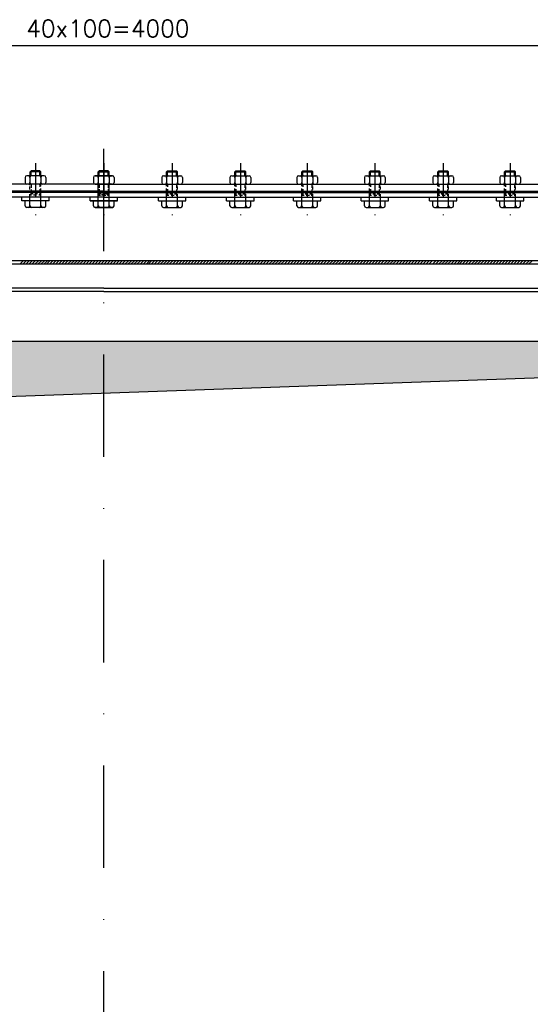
# Model space of a CAD drawing. Extents: x -672 to 590, y -425 to 416.
# Tile 25 of 31: x -7 to 68, y 61 to 205. Entities that reach past the tile are written whole.
import ezdxf
from ezdxf.enums import TextEntityAlignment as Align

# ---------------------------------------------------------------- set-up
doc = ezdxf.new("R2010")
doc.units = 0
doc.header["$LTSCALE"] = 10
doc.header["$MEASUREMENT"] = 0
doc.linetypes.add('DASHDOT', pattern=[1, 0.5, -0.25, 0, -0.25])
doc.linetypes.add('HIDDEN2', pattern=[0.1875, 0.125, -0.0625])
doc.layers.get('0').update_dxf_attribs({"color": 4, "linetype": 'CONTINUOUS'})
for name, color, linetype in [('KANAL', 1, 'CONTINUOUS'), ('KOSMETYKA', 7, 'CONTINUOUS'), ('OSIE', 3, 'DASHDOT')]:
    doc.layers.add(name, color=color, linetype=linetype)
doc.styles.add('ROMANS', font='romans', dxfattribs={"height": 5})

msp = doc.modelspace()

# ---------------------------------------------------------------- hatches: boundary and pattern name
at = {"layer": 'KANAL'}
msp.add_hatch(color=7, dxfattribs=at).paths.add_polyline_path([(-189.058119, 143.551004), (215.835239, 158.050178), (-203.744443, 158.050178), (-203.744443, -57.749964)])

# ---------------------------------------------------------------- linework, layer by layer
at = {"color": 6, "linetype": 'Continuous'}
for p, q in [((-6.340837, 182.079493), (-6.340837, 181.329471)), ((-3.550837, 182.329493), (-6.090837, 182.329493)), ((-5.625512, 182.079789), (-5.625512, 181.329199)), ((-5.620837, 182.329493), (-5.620837, 182.903659)), ((-4.020837, 182.329493), (-4.020837, 182.903659)), ((-4.020837, 182.079789), (-4.020837, 181.329199)), ((-3.300837, 182.079493), (-3.300837, 181.329471)), ((3.659163, 182.079493), (3.659163, 181.329471)), ((3.659163, 182.079493), (3.659163, 181.329471)), ((6.449163, 182.329493), (3.909163, 182.329493)), ((3.909163, 182.329493), (6.449163, 182.329493)), ((4.374488, 182.079789), (4.374488, 181.329199)), ((4.379163, 182.329493), (4.379163, 182.903659)), ((4.379163, 182.329493), (4.379163, 182.903659)), ((4.379163, 182.079789), (4.379163, 181.329199)), ((5.979163, 182.329493), (5.979163, 182.903659)), ((5.979163, 182.329493), (5.979163, 182.903659)), ((5.979163, 182.079789), (5.979163, 181.329199)), ((5.983838, 182.079789), (5.983838, 181.329199)), ((6.699163, 182.079493), (6.699163, 181.329471)), ((6.699163, 182.079493), (6.699163, 181.329471)), ((13.659163, 182.079493), (13.659163, 181.329471)), ((13.909163, 182.329493), (16.449163, 182.329493)), ((14.379163, 182.329493), (14.379163, 182.903659)), ((14.379163, 182.079789), (14.379163, 181.329199)), ((15.979163, 182.329493), (15.979163, 182.903659)), ((15.983838, 182.079789), (15.983838, 181.329199)), ((16.699163, 182.079493), (16.699163, 181.329471)), ((23.659163, 182.079493), (23.659163, 181.329471)), ((23.909163, 182.329493), (26.449163, 182.329493)), ((24.379163, 182.329493), (24.379163, 182.903659)), ((24.379163, 182.079789), (24.379163, 181.329199)), ((25.979163, 182.329493), (25.979163, 182.903659)), ((25.983838, 182.079789), (25.983838, 181.329199)), ((26.699163, 182.079493), (26.699163, 181.329471)), ((33.459163, 182.079493), (33.459163, 181.329471)), ((33.709163, 182.329493), (36.249163, 182.329493)), ((34.179163, 182.329493), (34.179163, 182.903659)), ((34.179163, 182.079789), (34.179163, 181.329199)), ((35.779163, 182.329493), (35.779163, 182.903659)), ((35.783838, 182.079789), (35.783838, 181.329199)), ((36.499163, 182.079493), (36.499163, 181.329471)), ((43.359163, 182.079493), (43.359163, 181.329471)), ((43.609163, 182.329493), (46.149163, 182.329493)), ((44.079163, 182.329493), (44.079163, 182.903659)), ((44.079163, 182.079789), (44.079163, 181.329199)), ((45.679163, 182.329493), (45.679163, 182.903659)), ((45.683838, 182.079789), (45.683838, 181.329199)), ((46.399163, 182.079493), (46.399163, 181.329471)), ((53.359163, 182.079493), (53.359163, 181.329471)), ((53.609163, 182.329493), (56.149163, 182.329493)), ((54.079163, 182.329493), (54.079163, 182.903659)), ((54.079163, 182.079789), (54.079163, 181.329199)), ((55.679163, 182.329493), (55.679163, 182.903659)), ((55.683838, 182.079789), (55.683838, 181.329199)), ((56.399163, 182.079493), (56.399163, 181.329471)), ((63.159163, 182.079493), (63.159163, 181.329471)), ((63.409163, 182.329493), (65.949163, 182.329493)), ((63.879163, 182.329493), (63.879163, 182.903659)), ((63.879163, 182.079789), (63.879163, 181.329199)), ((65.479163, 182.329493), (65.479163, 182.903659)), ((65.483838, 182.079789), (65.483838, 181.329199)), ((66.199163, 182.079493), (66.199163, 181.329471)), ((-3.550837, 181.079496), (-6.090837, 181.079496)), ((6.449163, 181.079496), (3.909163, 181.079496)), ((3.909163, 181.079496), (6.449163, 181.079496)), ((13.909163, 181.079496), (16.449163, 181.079496)), ((23.909163, 181.079496), (26.449163, 181.079496)), ((33.709163, 181.079496), (36.249163, 181.079496)), ((43.609163, 181.079496), (46.149163, 181.079496)), ((53.609163, 181.079496), (56.149163, 181.079496)), ((63.409163, 181.079496), (65.949163, 181.079496)), ((-2.816162, 178.679496), (-6.825512, 178.679496)), ((-6.340837, 177.94756), (-6.340837, 178.679496)), ((-3.550837, 177.69756), (-6.090837, 177.69756)), ((-5.625512, 177.947264), (-5.625512, 178.679496)), ((-4.020837, 177.947264), (-4.020837, 178.679496)), ((-3.300837, 177.94756), (-3.300837, 178.679496)), ((7.183838, 178.679496), (3.174488, 178.679496)), ((3.174488, 178.679496), (7.183838, 178.679496)), ((3.659163, 177.94756), (3.659163, 178.679496)), ((3.659163, 177.94756), (3.659163, 178.679496)), ((6.449163, 177.69756), (3.909163, 177.69756)), ((3.909163, 177.69756), (6.449163, 177.69756)), ((4.374488, 177.947264), (4.374488, 178.679496)), ((4.379163, 177.947264), (4.379163, 178.679496)), ((5.979163, 177.947264), (5.979163, 178.679496)), ((5.983838, 177.947264), (5.983838, 178.679496)), ((6.699163, 177.94756), (6.699163, 178.679496)), ((6.699163, 177.94756), (6.699163, 178.679496)), ((13.174488, 178.679496), (17.183838, 178.679496)), ((13.659163, 177.94756), (13.659163, 178.679496)), ((13.909163, 177.69756), (16.449163, 177.69756)), ((14.379163, 177.947264), (14.379163, 178.679496)), ((15.983838, 177.947264), (15.983838, 178.679496)), ((16.699163, 177.94756), (16.699163, 178.679496)), ((23.174488, 178.679496), (27.183838, 178.679496)), ((23.659163, 177.94756), (23.659163, 178.679496)), ((23.909163, 177.69756), (26.449163, 177.69756)), ((24.379163, 177.947264), (24.379163, 178.679496)), ((25.983838, 177.947264), (25.983838, 178.679496)), ((26.699163, 177.94756), (26.699163, 178.679496)), ((32.974488, 178.679496), (36.983838, 178.679496)), ((33.459163, 177.94756), (33.459163, 178.679496)), ((33.709163, 177.69756), (36.249163, 177.69756)), ((34.179163, 177.947264), (34.179163, 178.679496)), ((35.783838, 177.947264), (35.783838, 178.679496)), ((36.499163, 177.94756), (36.499163, 178.679496)), ((42.874488, 178.679496), (46.883838, 178.679496)), ((43.359163, 177.94756), (43.359163, 178.679496)), ((43.609163, 177.69756), (46.149163, 177.69756)), ((44.079163, 177.947264), (44.079163, 178.679496)), ((45.683838, 177.947264), (45.683838, 178.679496)), ((46.399163, 177.94756), (46.399163, 178.679496)), ((52.874488, 178.679496), (56.883838, 178.679496)), ((53.359163, 177.94756), (53.359163, 178.679496)), ((53.609163, 177.69756), (56.149163, 177.69756)), ((54.079163, 177.947264), (54.079163, 178.679496)), ((55.683838, 177.947264), (55.683838, 178.679496)), ((56.399163, 177.94756), (56.399163, 178.679496)), ((62.674488, 178.679496), (66.683838, 178.679496)), ((63.159163, 177.94756), (63.159163, 178.679496)), ((63.409163, 177.69756), (65.949163, 177.69756)), ((63.879163, 177.947264), (63.879163, 178.679496)), ((65.483838, 177.947264), (65.483838, 178.679496)), ((66.199163, 177.94756), (66.199163, 178.679496))]:
    msp.add_line(p, q, dxfattribs=at)
at = {"color": 6}
for p, q in [((-5.620837, 182.903659), (-5.470837, 183.053659)), ((-4.020837, 182.903568), (-5.620837, 182.903568)), ((-4.170837, 183.053659), (-5.470837, 183.053659)), ((-4.020837, 182.903659), (-4.170837, 183.053659)), ((4.379163, 182.903659), (4.529163, 183.053659)), ((4.379163, 182.903659), (4.529163, 183.053659)), ((5.979163, 182.903568), (4.379163, 182.903568)), ((4.379163, 182.903568), (5.979163, 182.903568)), ((5.829163, 183.053659), (4.529163, 183.053659)), ((4.529163, 183.053659), (5.829163, 183.053659)), ((5.979163, 182.903659), (5.829163, 183.053659)), ((5.979163, 182.903659), (5.829163, 183.053659)), ((14.379163, 182.903659), (14.529163, 183.053659)), ((14.379163, 182.903568), (15.979163, 182.903568)), ((14.529163, 183.053659), (15.829163, 183.053659)), ((15.979163, 182.903659), (15.829163, 183.053659)), ((24.379163, 182.903659), (24.529163, 183.053659)), ((24.379163, 182.903568), (25.979163, 182.903568)), ((24.529163, 183.053659), (25.829163, 183.053659)), ((25.979163, 182.903659), (25.829163, 183.053659)), ((34.179163, 182.903659), (34.329163, 183.053659)), ((34.179163, 182.903568), (35.779163, 182.903568)), ((34.329163, 183.053659), (35.629163, 183.053659)), ((35.779163, 182.903659), (35.629163, 183.053659)), ((44.079163, 182.903659), (44.229163, 183.053659)), ((44.079163, 182.903568), (45.679163, 182.903568)), ((44.229163, 183.053659), (45.529163, 183.053659)), ((45.679163, 182.903659), (45.529163, 183.053659)), ((54.079163, 182.903659), (54.229163, 183.053659)), ((54.079163, 182.903568), (55.679163, 182.903568)), ((54.229163, 183.053659), (55.529163, 183.053659)), ((55.679163, 182.903659), (55.529163, 183.053659)), ((63.879163, 182.903659), (64.029163, 183.053659)), ((63.879163, 182.903568), (65.479163, 182.903568)), ((64.029163, 183.053659), (65.329163, 183.053659)), ((65.479163, 182.903659), (65.329163, 183.053659)), ((-5.620837, 179.509921), (-5.470837, 179.659921)), ((-4.020837, 179.509921), (-4.170837, 179.659921)), ((4.379163, 179.509921), (4.529163, 179.659921)), ((4.379163, 179.509921), (4.529163, 179.659921)), ((5.979163, 179.509921), (5.829163, 179.659921)), ((5.979163, 179.509921), (5.829163, 179.659921)), ((14.379163, 179.509921), (14.529163, 179.659921)), ((15.979163, 179.509921), (15.829163, 179.659921)), ((24.379163, 179.509921), (24.529163, 179.659921)), ((25.979163, 179.509921), (25.829163, 179.659921)), ((34.179163, 179.509921), (34.329163, 179.659921)), ((35.779163, 179.509921), (35.629163, 179.659921)), ((44.079163, 179.509921), (44.229163, 179.659921)), ((45.679163, 179.509921), (45.529163, 179.659921)), ((54.079163, 179.509921), (54.229163, 179.659921)), ((55.679163, 179.509921), (55.529163, 179.659921)), ((63.879163, 179.509921), (64.029163, 179.659921)), ((65.479163, 179.509921), (65.329163, 179.659921))]:
    msp.add_line(p, q, dxfattribs=at)
at = {"color": 7, "linetype": 'Continuous'}
for p, q in [((-5.470837, 182.329493), (-5.470837, 183.05375)), ((-4.170837, 182.329493), (-4.170837, 183.05375)), ((4.529163, 182.329493), (4.529163, 183.05375)), ((4.529163, 182.329493), (4.529163, 183.05375)), ((5.829163, 182.329493), (5.829163, 183.05375)), ((5.829163, 182.329493), (5.829163, 183.05375)), ((14.529163, 182.329493), (14.529163, 183.05375)), ((15.829163, 182.329493), (15.829163, 183.05375)), ((24.529163, 182.329493), (24.529163, 183.05375)), ((25.829163, 182.329493), (25.829163, 183.05375)), ((34.329163, 182.329493), (34.329163, 183.05375)), ((35.629163, 182.329493), (35.629163, 183.05375)), ((44.229163, 182.329493), (44.229163, 183.05375)), ((45.529163, 182.329493), (45.529163, 183.05375)), ((54.229163, 182.329493), (54.229163, 183.05375)), ((55.529163, 182.329493), (55.529163, 183.05375)), ((64.029163, 182.329493), (64.029163, 183.05375)), ((65.329163, 182.329493), (65.329163, 183.05375))]:
    msp.add_line(p, q, dxfattribs=at)
at = {"color": 6, "linetype": 'HIDDEN2'}
for p, q in [((-5.625512, 180.970017), (-5.625512, 181.079496)), ((-5.625512, 180.338293), (-5.625512, 180.775098)), ((-4.020837, 180.822067), (-4.020837, 181.079496)), ((-4.020837, 180.000121), (-4.020837, 180.448668)), ((4.374488, 180.970017), (4.374488, 181.079496)), ((4.374488, 180.338293), (4.374488, 180.775098)), ((4.379163, 180.822067), (4.379163, 181.079496)), ((4.379163, 180.000121), (4.379163, 180.448668)), ((5.979163, 180.822067), (5.979163, 181.079496)), ((5.979163, 180.000121), (5.979163, 180.448668)), ((5.983838, 180.970017), (5.983838, 181.079496)), ((5.983838, 180.338293), (5.983838, 180.775098)), ((14.379163, 180.822067), (14.379163, 181.079496)), ((14.379163, 180.000121), (14.379163, 180.448668)), ((15.983838, 180.970017), (15.983838, 181.079496)), ((15.983838, 180.338293), (15.983838, 180.775098)), ((24.379163, 180.822067), (24.379163, 181.079496)), ((24.379163, 180.000121), (24.379163, 180.448668)), ((25.983838, 180.970017), (25.983838, 181.079496)), ((25.983838, 180.338293), (25.983838, 180.775098)), ((34.179163, 180.822067), (34.179163, 181.079496)), ((34.179163, 180.000121), (34.179163, 180.448668)), ((35.783838, 180.970017), (35.783838, 181.079496)), ((35.783838, 180.338293), (35.783838, 180.775098)), ((44.079163, 180.822067), (44.079163, 181.079496)), ((44.079163, 180.000121), (44.079163, 180.448668)), ((45.683838, 180.970017), (45.683838, 181.079496)), ((45.683838, 180.338293), (45.683838, 180.775098)), ((54.079163, 180.822067), (54.079163, 181.079496)), ((54.079163, 180.000121), (54.079163, 180.448668)), ((55.683838, 180.970017), (55.683838, 181.079496)), ((55.683838, 180.338293), (55.683838, 180.775098)), ((63.879163, 180.822067), (63.879163, 181.079496)), ((63.879163, 180.000121), (63.879163, 180.448668)), ((65.483838, 180.970017), (65.483838, 181.079496)), ((65.483838, 180.338293), (65.483838, 180.775098)), ((-6.825512, 178.679496), (-6.825512, 179.179496)), ((-5.625512, 179.833384), (-5.625512, 180.145723)), ((-5.625512, 178.679496), (-5.625512, 179.633768)), ((-5.411482, 179.50983), (-5.620837, 179.50983)), ((-5.181728, 179.659921), (-5.470837, 179.659921)), ((-4.682263, 179.50983), (-5.131781, 179.50983)), ((-4.519936, 179.659921), (-4.904525, 179.659921)), ((-4.020837, 179.50983), (-4.347621, 179.50983)), ((-4.170837, 179.659921), (-4.25522, 179.659921)), ((-4.020837, 178.679496), (-4.020837, 179.826338)), ((-2.816162, 178.679496), (-2.816162, 179.179496)), ((3.174488, 178.679496), (3.174488, 179.179496)), ((3.174488, 178.679496), (3.174488, 179.179496)), ((4.374488, 179.833384), (4.374488, 180.145723)), ((4.374488, 178.679496), (4.374488, 179.633768)), ((4.379163, 178.679496), (4.379163, 179.826338)), ((4.588518, 179.50983), (4.379163, 179.50983)), ((4.379163, 179.50983), (4.705947, 179.50983)), ((4.818272, 179.659921), (4.529163, 179.659921)), ((4.529163, 179.659921), (4.613546, 179.659921)), ((5.317737, 179.50983), (4.868219, 179.50983)), ((4.878263, 179.659921), (5.262851, 179.659921)), ((5.040589, 179.50983), (5.490108, 179.50983)), ((5.480064, 179.659921), (5.095475, 179.659921)), ((5.540054, 179.659921), (5.829163, 179.659921)), ((5.979163, 179.50983), (5.652379, 179.50983)), ((5.829163, 179.659921), (5.74478, 179.659921)), ((5.769808, 179.50983), (5.979163, 179.50983)), ((5.979163, 178.679496), (5.979163, 179.826338)), ((5.983838, 179.833384), (5.983838, 180.145723)), ((5.983838, 178.679496), (5.983838, 179.633768)), ((7.183838, 178.679496), (7.183838, 179.179496)), ((7.183838, 178.679496), (7.183838, 179.179496)), ((13.174488, 178.679496), (13.174488, 179.179496)), ((14.379163, 178.679496), (14.379163, 179.826338)), ((14.379163, 179.50983), (14.705947, 179.50983)), ((14.529163, 179.659921), (14.613546, 179.659921)), ((14.878263, 179.659921), (15.262851, 179.659921)), ((15.040589, 179.50983), (15.490108, 179.50983)), ((15.540054, 179.659921), (15.829163, 179.659921)), ((15.769808, 179.50983), (15.979163, 179.50983)), ((15.983838, 179.833384), (15.983838, 180.145723)), ((15.983838, 178.679496), (15.983838, 179.633768)), ((17.183838, 178.679496), (17.183838, 179.179496)), ((23.174488, 178.679496), (23.174488, 179.179496)), ((24.379163, 178.679496), (24.379163, 179.826338)), ((24.379163, 179.50983), (24.705947, 179.50983)), ((24.529163, 179.659921), (24.613546, 179.659921)), ((24.878263, 179.659921), (25.262851, 179.659921)), ((25.040589, 179.50983), (25.490108, 179.50983)), ((25.540054, 179.659921), (25.829163, 179.659921)), ((25.769808, 179.50983), (25.979163, 179.50983)), ((25.983838, 179.833384), (25.983838, 180.145723)), ((25.983838, 178.679496), (25.983838, 179.633768)), ((27.183838, 178.679496), (27.183838, 179.179496)), ((32.974488, 178.679496), (32.974488, 179.179496)), ((34.179163, 178.679496), (34.179163, 179.826338)), ((34.179163, 179.50983), (34.505947, 179.50983)), ((34.329163, 179.659921), (34.413546, 179.659921)), ((34.678263, 179.659921), (35.062851, 179.659921)), ((34.840589, 179.50983), (35.290108, 179.50983)), ((35.340054, 179.659921), (35.629163, 179.659921)), ((35.569808, 179.50983), (35.779163, 179.50983)), ((35.783838, 179.833384), (35.783838, 180.145723)), ((35.783838, 178.679496), (35.783838, 179.633768)), ((36.983838, 178.679496), (36.983838, 179.179496)), ((42.874488, 178.679496), (42.874488, 179.179496)), ((44.079163, 178.679496), (44.079163, 179.826338)), ((44.079163, 179.50983), (44.405947, 179.50983)), ((44.229163, 179.659921), (44.313546, 179.659921)), ((44.578263, 179.659921), (44.962851, 179.659921)), ((44.740589, 179.50983), (45.190108, 179.50983)), ((45.240054, 179.659921), (45.529163, 179.659921)), ((45.469808, 179.50983), (45.679163, 179.50983)), ((45.683838, 179.833384), (45.683838, 180.145723)), ((45.683838, 178.679496), (45.683838, 179.633768)), ((46.883838, 178.679496), (46.883838, 179.179496)), ((52.874488, 178.679496), (52.874488, 179.179496)), ((54.079163, 178.679496), (54.079163, 179.826338)), ((54.079163, 179.50983), (54.405947, 179.50983)), ((54.229163, 179.659921), (54.313546, 179.659921)), ((54.578263, 179.659921), (54.962851, 179.659921)), ((54.740589, 179.50983), (55.190108, 179.50983)), ((55.240054, 179.659921), (55.529163, 179.659921)), ((55.469808, 179.50983), (55.679163, 179.50983)), ((55.683838, 179.833384), (55.683838, 180.145723)), ((55.683838, 178.679496), (55.683838, 179.633768)), ((56.883838, 178.679496), (56.883838, 179.179496)), ((62.674488, 178.679496), (62.674488, 179.179496)), ((63.879163, 178.679496), (63.879163, 179.826338)), ((63.879163, 179.50983), (64.205947, 179.50983)), ((64.029163, 179.659921), (64.113546, 179.659921)), ((64.378263, 179.659921), (64.762851, 179.659921)), ((64.540589, 179.50983), (64.990108, 179.50983)), ((65.040054, 179.659921), (65.329163, 179.659921)), ((65.269808, 179.50983), (65.479163, 179.50983)), ((65.483838, 179.833384), (65.483838, 180.145723)), ((65.483838, 178.679496), (65.483838, 179.633768)), ((66.683838, 178.679496), (66.683838, 179.179496))]:
    msp.add_line(p, q, dxfattribs=at)
at = {"color": 7, "linetype": 'HIDDEN2'}
for p, q in [((-5.470837, 181.079496), (-5.470837, 180.582528)), ((-5.470837, 180.314809), (-5.470837, 180.011863)), ((-4.170837, 181.079496), (-4.170837, 180.688207)), ((-4.170837, 180.366474), (-4.170837, 179.936714)), ((4.529163, 181.079496), (4.529163, 180.582528)), ((4.529163, 181.079496), (4.529163, 180.688207)), ((4.529163, 180.366474), (4.529163, 179.936714)), ((4.529163, 180.314809), (4.529163, 180.011863)), ((5.829163, 181.079496), (5.829163, 180.688207)), ((5.829163, 181.079496), (5.829163, 180.582528)), ((5.829163, 180.366474), (5.829163, 179.936714)), ((5.829163, 180.314809), (5.829163, 180.011863)), ((14.529163, 181.079496), (14.529163, 180.688207)), ((14.529163, 180.366474), (14.529163, 179.936714)), ((15.829163, 181.079496), (15.829163, 180.582528)), ((15.829163, 180.314809), (15.829163, 180.011863)), ((24.529163, 181.079496), (24.529163, 180.688207)), ((24.529163, 180.366474), (24.529163, 179.936714)), ((25.829163, 181.079496), (25.829163, 180.582528)), ((25.829163, 180.314809), (25.829163, 180.011863)), ((34.329163, 181.079496), (34.329163, 180.688207)), ((34.329163, 180.366474), (34.329163, 179.936714)), ((35.629163, 181.079496), (35.629163, 180.582528)), ((35.629163, 180.314809), (35.629163, 180.011863)), ((44.229163, 181.079496), (44.229163, 180.688207)), ((44.229163, 180.366474), (44.229163, 179.936714)), ((45.529163, 181.079496), (45.529163, 180.582528)), ((45.529163, 180.314809), (45.529163, 180.011863)), ((54.229163, 181.079496), (54.229163, 180.688207)), ((54.229163, 180.366474), (54.229163, 179.936714)), ((55.529163, 181.079496), (55.529163, 180.582528)), ((55.529163, 180.314809), (55.529163, 180.011863)), ((64.029163, 181.079496), (64.029163, 180.688207)), ((64.029163, 180.366474), (64.029163, 179.936714)), ((65.329163, 181.079496), (65.329163, 180.582528)), ((65.329163, 180.314809), (65.329163, 180.011863)), ((-5.470837, 179.826338), (-5.470837, 179.659921)), ((-4.170837, 179.755886), (-4.170837, 179.659921)), ((4.529163, 179.826338), (4.529163, 179.659921)), ((4.529163, 179.755886), (4.529163, 179.659921)), ((5.829163, 179.826338), (5.829163, 179.659921)), ((5.829163, 179.755886), (5.829163, 179.659921)), ((14.529163, 179.755886), (14.529163, 179.659921)), ((15.829163, 179.826338), (15.829163, 179.659921)), ((24.529163, 179.755886), (24.529163, 179.659921)), ((25.829163, 179.826338), (25.829163, 179.659921)), ((34.329163, 179.755886), (34.329163, 179.659921)), ((35.629163, 179.826338), (35.629163, 179.659921)), ((44.229163, 179.755886), (44.229163, 179.659921)), ((45.529163, 179.826338), (45.529163, 179.659921)), ((54.229163, 179.755886), (54.229163, 179.659921)), ((55.529163, 179.826338), (55.529163, 179.659921)), ((64.029163, 179.755886), (64.029163, 179.659921)), ((65.329163, 179.826338), (65.329163, 179.659921))]:
    msp.add_line(p, q, dxfattribs=at)
at = {"color": 7}
for p, q in [((5.179163, 179.179496), (-220.520837, 179.179496)), ((5.179163, 179.179496), (230.879163, 179.179496)), ((225.079163, 169.879496), (-214.720837, 169.879496)), ((225.079163, 169.379496), (-214.720837, 169.379496))]:
    msp.add_line(p, q, dxfattribs=at)
at = {"color": 0}
for p, q in [((-6.613095, 169.879496), (-7.113095, 169.379496)), ((-6.171153, 169.879496), (-6.671153, 169.379496)), ((-5.729211, 169.879496), (-6.229211, 169.379496)), ((-5.287269, 169.879496), (-5.787269, 169.379496)), ((-4.845328, 169.879496), (-5.345328, 169.379496)), ((-4.403386, 169.879496), (-4.903386, 169.379496)), ((-3.961444, 169.879496), (-4.461444, 169.379496)), ((-3.519502, 169.879496), (-4.019502, 169.379496)), ((-3.077561, 169.879496), (-3.577561, 169.379496)), ((-2.713095, 169.879496), (-3.213095, 169.379496)), ((-2.271153, 169.879496), (-2.771153, 169.379496)), ((-1.829211, 169.879496), (-2.329211, 169.379496)), ((-1.387269, 169.879496), (-1.887269, 169.379496)), ((-0.945328, 169.879496), (-1.445328, 169.379496)), ((-0.503386, 169.879496), (-1.003386, 169.379496)), ((-0.061444, 169.879496), (-0.561444, 169.379496)), ((0.380498, 169.879496), (-0.119502, 169.379496)), ((0.822439, 169.879496), (0.322439, 169.379496)), ((1.264381, 169.879496), (0.764381, 169.379496)), ((1.706323, 169.879496), (1.206323, 169.379496)), ((2.148265, 169.879496), (1.648265, 169.379496)), ((2.590206, 169.879496), (2.090206, 169.379496)), ((3.032148, 169.879496), (2.532148, 169.379496)), ((3.47409, 169.879496), (2.97409, 169.379496)), ((3.916032, 169.879496), (3.416032, 169.379496)), ((4.357973, 169.879496), (3.857973, 169.379496)), ((4.799915, 169.879496), (4.299915, 169.379496)), ((5.241857, 169.879496), (4.741857, 169.379496)), ((5.683798, 169.879496), (5.183798, 169.379496)), ((6.12574, 169.879496), (5.62574, 169.379496)), ((6.567682, 169.879496), (6.067682, 169.379496)), ((7.009624, 169.879496), (6.509624, 169.379496)), ((7.451565, 169.879496), (6.951565, 169.379496)), ((7.893507, 169.879496), (7.393507, 169.379496)), ((8.335449, 169.879496), (7.835449, 169.379496)), ((8.777391, 169.879496), (8.277391, 169.379496)), ((9.219332, 169.879496), (8.719332, 169.379496)), ((9.661274, 169.879496), (9.161274, 169.379496)), ((10.103216, 169.879496), (9.603216, 169.379496)), ((10.545158, 169.879496), (10.045158, 169.379496)), ((10.987099, 169.879496), (10.487099, 169.379496)), ((11.429041, 169.879496), (10.929041, 169.379496)), ((11.870983, 169.879496), (11.370983, 169.379496)), ((12.186905, 169.879496), (11.686905, 169.379496)), ((12.628847, 169.879496), (12.128847, 169.379496)), ((13.070789, 169.879496), (12.570789, 169.379496)), ((13.512731, 169.879496), (13.012731, 169.379496)), ((13.954672, 169.879496), (13.454672, 169.379496)), ((14.396614, 169.879496), (13.896614, 169.379496)), ((14.838556, 169.879496), (14.338556, 169.379496)), ((15.280498, 169.879496), (14.780498, 169.379496)), ((15.722439, 169.879496), (15.222439, 169.379496)), ((16.164381, 169.879496), (15.664381, 169.379496)), ((16.606323, 169.879496), (16.106323, 169.379496)), ((17.048265, 169.879496), (16.548265, 169.379496)), ((17.490206, 169.879496), (16.990206, 169.379496)), ((17.932148, 169.879496), (17.432148, 169.379496)), ((18.37409, 169.879496), (17.87409, 169.379496)), ((18.816032, 169.879496), (18.316032, 169.379496)), ((19.257973, 169.879496), (18.757973, 169.379496)), ((19.699915, 169.879496), (19.199915, 169.379496)), ((20.141857, 169.879496), (19.641857, 169.379496)), ((20.583798, 169.879496), (20.083798, 169.379496)), ((21.02574, 169.879496), (20.52574, 169.379496)), ((21.467682, 169.879496), (20.967682, 169.379496)), ((21.909624, 169.879496), (21.409624, 169.379496)), ((22.351565, 169.879496), (21.851565, 169.379496)), ((22.793507, 169.879496), (22.293507, 169.379496)), ((23.235449, 169.879496), (22.735449, 169.379496)), ((23.677391, 169.879496), (23.177391, 169.379496)), ((24.119332, 169.879496), (23.619332, 169.379496)), ((24.561274, 169.879496), (24.061274, 169.379496)), ((25.003216, 169.879496), (24.503216, 169.379496)), ((25.445158, 169.879496), (24.945158, 169.379496)), ((25.887099, 169.879496), (25.387099, 169.379496)), ((26.329041, 169.879496), (25.829041, 169.379496)), ((26.770983, 169.879496), (26.270983, 169.379496)), ((27.212925, 169.879496), (26.712925, 169.379496)), ((27.654866, 169.879496), (27.154866, 169.379496)), ((28.096808, 169.879496), (27.596808, 169.379496)), ((28.53875, 169.879496), (28.03875, 169.379496)), ((28.980691, 169.879496), (28.480691, 169.379496)), ((29.422633, 169.879496), (28.922633, 169.379496)), ((29.864575, 169.879496), (29.364575, 169.379496)), ((30.306517, 169.879496), (29.806517, 169.379496)), ((30.748458, 169.879496), (30.248458, 169.379496)), ((31.1904, 169.879496), (30.6904, 169.379496)), ((31.632342, 169.879496), (31.132342, 169.379496)), ((32.074284, 169.879496), (31.574284, 169.379496)), ((32.516225, 169.879496), (32.016225, 169.379496)), ((32.958167, 169.879496), (32.458167, 169.379496)), ((33.400109, 169.879496), (32.900109, 169.379496)), ((33.842051, 169.879496), (33.342051, 169.379496)), ((34.283992, 169.879496), (33.783992, 169.379496)), ((34.725934, 169.879496), (34.225934, 169.379496)), ((35.167876, 169.879496), (34.667876, 169.379496)), ((35.609818, 169.879496), (35.109818, 169.379496)), ((36.051759, 169.879496), (35.551759, 169.379496)), ((36.493701, 169.879496), (35.993701, 169.379496)), ((36.935643, 169.879496), (36.435643, 169.379496)), ((37.377585, 169.879496), (36.877585, 169.379496)), ((37.819526, 169.879496), (37.319526, 169.379496)), ((38.261468, 169.879496), (37.761468, 169.379496)), ((38.70341, 169.879496), (38.20341, 169.379496)), ((39.145351, 169.879496), (38.645351, 169.379496)), ((39.587293, 169.879496), (39.087293, 169.379496)), ((40.029235, 169.879496), (39.529235, 169.379496)), ((40.471177, 169.879496), (39.971177, 169.379496)), ((40.913118, 169.879496), (40.413118, 169.379496)), ((41.35506, 169.879496), (40.85506, 169.379496)), ((41.797002, 169.879496), (41.297002, 169.379496)), ((42.238944, 169.879496), (41.738944, 169.379496)), ((42.680885, 169.879496), (42.180885, 169.379496)), ((43.122827, 169.879496), (42.622827, 169.379496)), ((43.564769, 169.879496), (43.064769, 169.379496)), ((44.006711, 169.879496), (43.506711, 169.379496)), ((44.448652, 169.879496), (43.948652, 169.379496)), ((44.890594, 169.879496), (44.390594, 169.379496)), ((45.332536, 169.879496), (44.832536, 169.379496)), ((45.774478, 169.879496), (45.274478, 169.379496)), ((46.216419, 169.879496), (45.716419, 169.379496)), ((46.658361, 169.879496), (46.158361, 169.379496)), ((47.100303, 169.879496), (46.600303, 169.379496)), ((47.542244, 169.879496), (47.042244, 169.379496)), ((47.984186, 169.879496), (47.484186, 169.379496)), ((48.426128, 169.879496), (47.926128, 169.379496)), ((48.86807, 169.879496), (48.36807, 169.379496)), ((49.310011, 169.879496), (48.810011, 169.379496)), ((49.751953, 169.879496), (49.251953, 169.379496)), ((50.193895, 169.879496), (49.693895, 169.379496)), ((50.635837, 169.879496), (50.135837, 169.379496)), ((51.077778, 169.879496), (50.577778, 169.379496)), ((51.51972, 169.879496), (51.01972, 169.379496)), ((51.961662, 169.879496), (51.461662, 169.379496)), ((52.403604, 169.879496), (51.903604, 169.379496)), ((52.845545, 169.879496), (52.345545, 169.379496)), ((53.287487, 169.879496), (52.787487, 169.379496)), ((53.829429, 169.879496), (53.329429, 169.379496)), ((54.271371, 169.879496), (53.771371, 169.379496)), ((54.713312, 169.879496), (54.213312, 169.379496)), ((55.155254, 169.879496), (54.655254, 169.379496)), ((55.597196, 169.879496), (55.097196, 169.379496)), ((56.039138, 169.879496), (55.539138, 169.379496)), ((56.481079, 169.879496), (55.981079, 169.379496)), ((56.923021, 169.879496), (56.423021, 169.379496)), ((57.364963, 169.879496), (56.864963, 169.379496)), ((57.729429, 169.879496), (57.229429, 169.379496)), ((58.171371, 169.879496), (57.671371, 169.379496)), ((58.613312, 169.879496), (58.113312, 169.379496)), ((59.055254, 169.879496), (58.555254, 169.379496)), ((59.497196, 169.879496), (58.997196, 169.379496)), ((59.939138, 169.879496), (59.439138, 169.379496)), ((60.381079, 169.879496), (59.881079, 169.379496)), ((60.823021, 169.879496), (60.323021, 169.379496)), ((61.264963, 169.879496), (60.764963, 169.379496)), ((61.706904, 169.879496), (61.206904, 169.379496)), ((62.148846, 169.879496), (61.648846, 169.379496)), ((62.590788, 169.879496), (62.090788, 169.379496)), ((63.03273, 169.879496), (62.53273, 169.379496)), ((63.474671, 169.879496), (62.974671, 169.379496)), ((63.916613, 169.879496), (63.416613, 169.379496)), ((64.358555, 169.879496), (63.858555, 169.379496)), ((64.800497, 169.879496), (64.300497, 169.379496)), ((65.242438, 169.879496), (64.742438, 169.379496)), ((65.68438, 169.879496), (65.18438, 169.379496)), ((66.126322, 169.879496), (65.626322, 169.379496)), ((66.568264, 169.879496), (66.068264, 169.379496)), ((67.010205, 169.879496), (66.510205, 169.379496)), ((67.452147, 169.879496), (66.952147, 169.379496)), ((67.894089, 169.879496), (67.394089, 169.379496))]:
    msp.add_line(p, q, dxfattribs=at)
at = {"color": 6, "linetype": 'Continuous'}
for centre, start, end in [((-6.090837, 182.079493), 90, 180), ((-5.875511, 182.079493), 360, 90), ((-5.375512, 182.079493), 90, 180), ((-4.270836, 182.079493), 360, 90), ((-3.770837, 182.079493), 90, 180), ((-3.550837, 182.079493), 360, 90), ((3.909163, 182.079493), 90, 180), ((3.909163, 182.079493), 90, 180), ((4.124489, 182.079493), 360, 90), ((4.129163, 182.079493), 0, 90), ((4.624488, 182.079493), 90, 180), ((4.629162, 182.079493), 90, 180), ((5.729164, 182.079493), 360, 90), ((5.733838, 182.079493), 0, 90), ((6.229163, 182.079493), 90, 180), ((6.233838, 182.079493), 90, 180), ((6.449163, 182.079493), 360, 90), ((6.449163, 182.079493), 360, 90), ((13.909163, 182.079493), 90, 180), ((14.129163, 182.079493), 0, 90), ((14.629162, 182.079493), 90, 180), ((15.733838, 182.079493), 0, 90), ((16.233838, 182.079493), 90, 180), ((16.449163, 182.079493), 360, 90), ((23.909163, 182.079493), 90, 180), ((24.129163, 182.079493), 0, 90), ((24.629162, 182.079493), 90, 180), ((25.733838, 182.079493), 0, 90), ((26.233838, 182.079493), 90, 180), ((26.449163, 182.079493), 360, 90), ((33.709163, 182.079493), 90, 180), ((33.929163, 182.079493), 0, 90), ((34.429162, 182.079493), 90, 180), ((35.533838, 182.079493), 0, 90), ((36.033838, 182.079493), 90, 180), ((36.249163, 182.079493), 360, 90), ((43.609163, 182.079493), 90, 180), ((43.829163, 182.079493), 0, 90), ((44.329162, 182.079493), 90, 180), ((45.433838, 182.079493), 0, 90), ((45.933838, 182.079493), 90, 180), ((46.149163, 182.079493), 360, 90), ((53.609163, 182.079493), 90, 180), ((53.829163, 182.079493), 0, 90), ((54.329162, 182.079493), 90, 180), ((55.433838, 182.079493), 0, 90), ((55.933838, 182.079493), 90, 180), ((56.149163, 182.079493), 360, 90), ((63.409163, 182.079493), 90, 180), ((63.629163, 182.079493), 0, 90), ((64.129162, 182.079493), 90, 180), ((65.233838, 182.079493), 0, 90), ((65.733838, 182.079493), 90, 180), ((65.949163, 182.079493), 360, 90), ((-6.090837, 181.329496), 180, 270), ((-5.875511, 181.329496), 270, 0), ((-5.375512, 181.329496), 180, 270), ((-4.270836, 181.329496), 270, 0), ((-3.770837, 181.329496), 180, 270), ((-3.550837, 181.329496), 270, 0), ((3.909163, 181.329496), 180, 270), ((3.909163, 181.329496), 180, 270), ((4.124489, 181.329496), 270, 0), ((4.129163, 181.329496), 270, 0), ((4.624488, 181.329496), 180, 270), ((4.629162, 181.329496), 180, 270), ((5.729164, 181.329496), 270, 0), ((5.733838, 181.329496), 270, 0), ((6.229163, 181.329496), 180, 270), ((6.233838, 181.329496), 180, 270), ((6.449163, 181.329496), 270, 0), ((6.449163, 181.329496), 270, 0), ((13.909163, 181.329496), 180, 270), ((14.129163, 181.329496), 270, 0), ((14.629162, 181.329496), 180, 270), ((15.733838, 181.329496), 270, 0), ((16.233838, 181.329496), 180, 270), ((16.449163, 181.329496), 270, 0), ((23.909163, 181.329496), 180, 270), ((24.129163, 181.329496), 270, 0), ((24.629162, 181.329496), 180, 270), ((25.733838, 181.329496), 270, 0), ((26.233838, 181.329496), 180, 270), ((26.449163, 181.329496), 270, 0), ((33.709163, 181.329496), 180, 270), ((33.929163, 181.329496), 270, 0), ((34.429162, 181.329496), 180, 270), ((35.533838, 181.329496), 270, 0), ((36.033838, 181.329496), 180, 270), ((36.249163, 181.329496), 270, 0), ((43.609163, 181.329496), 180, 270), ((43.829163, 181.329496), 270, 0), ((44.329162, 181.329496), 180, 270), ((45.433838, 181.329496), 270, 0), ((45.933838, 181.329496), 180, 270), ((46.149163, 181.329496), 270, 0), ((53.609163, 181.329496), 180, 270), ((53.829163, 181.329496), 270, 0), ((54.329162, 181.329496), 180, 270), ((55.433838, 181.329496), 270, 0), ((55.933838, 181.329496), 180, 270), ((56.149163, 181.329496), 270, 0), ((63.409163, 181.329496), 180, 270), ((63.629163, 181.329496), 270, 0), ((64.129162, 181.329496), 180, 270), ((65.233838, 181.329496), 270, 0), ((65.733838, 181.329496), 180, 270), ((65.949163, 181.329496), 270, 0), ((-6.090837, 177.94756), 180, 270), ((-5.875511, 177.94756), 270, 0), ((-5.375512, 177.94756), 180, 270), ((-4.270836, 177.94756), 270, 0), ((-3.770837, 177.94756), 180, 270), ((-3.550837, 177.94756), 270, 0), ((3.909163, 177.94756), 180, 270), ((3.909163, 177.94756), 180, 270), ((4.124489, 177.94756), 270, 0), ((4.129163, 177.94756), 270, 0), ((4.624488, 177.94756), 180, 270), ((4.629162, 177.94756), 180, 270), ((5.729164, 177.94756), 270, 0), ((5.733838, 177.94756), 270, 0), ((6.229163, 177.94756), 180, 270), ((6.233838, 177.94756), 180, 270), ((6.449163, 177.94756), 270, 0), ((6.449163, 177.94756), 270, 0), ((13.909163, 177.94756), 180, 270), ((14.129163, 177.94756), 270, 0), ((14.629162, 177.94756), 180, 270), ((15.733838, 177.94756), 270, 0), ((16.233838, 177.94756), 180, 270), ((16.449163, 177.94756), 270, 0), ((23.909163, 177.94756), 180, 270), ((24.129163, 177.94756), 270, 0), ((24.629162, 177.94756), 180, 270), ((25.733838, 177.94756), 270, 0), ((26.233838, 177.94756), 180, 270), ((26.449163, 177.94756), 270, 0), ((33.709163, 177.94756), 180, 270), ((33.929163, 177.94756), 270, 0), ((34.429162, 177.94756), 180, 270), ((35.533838, 177.94756), 270, 0), ((36.033838, 177.94756), 180, 270), ((36.249163, 177.94756), 270, 0), ((43.609163, 177.94756), 180, 270), ((43.829163, 177.94756), 270, 0), ((44.329162, 177.94756), 180, 270), ((45.433838, 177.94756), 270, 0), ((45.933838, 177.94756), 180, 270), ((46.149163, 177.94756), 270, 0), ((53.609163, 177.94756), 180, 270), ((53.829163, 177.94756), 270, 0), ((54.329162, 177.94756), 180, 270), ((55.433838, 177.94756), 270, 0), ((55.933838, 177.94756), 180, 270), ((56.149163, 177.94756), 270, 0), ((63.409163, 177.94756), 180, 270), ((63.629163, 177.94756), 270, 0), ((64.129162, 177.94756), 180, 270), ((65.233838, 177.94756), 270, 0), ((65.733838, 177.94756), 180, 270), ((65.949163, 177.94756), 270, 0)]:
    msp.add_arc(centre, 0.25, start, end, dxfattribs=at)
at = {"layer": 'KANAL'}
for p, q in [((5.179163, 181.079496), (-206.220837, 181.079496)), ((5.179163, 181.079496), (216.579163, 181.079496)), ((5.179163, 180.079496), (-220.520837, 180.079496)), ((5.179163, 179.879496), (-220.520837, 179.879496)), ((5.179163, 180.079496), (230.879163, 180.079496)), ((5.179163, 179.879496), (230.879163, 179.879496))]:
    msp.add_line(p, q, dxfattribs=at)
at = {"layer": 'KANAL', "color": 4, "const_width": 0.2}
for points in [[(-225.320837, 48.879496), (-225.320837, 175.179496, -0.4142135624), (-220.520837, 179.979496), (5.179163, 179.979496)], [(235.679163, 48.879496), (235.679163, 175.179496, 0.4142135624), (230.879163, 179.979496), (5.179163, 179.979496)]]:
    msp.add_lwpolyline(points, format="xyb", dxfattribs=at)
at = {"layer": 'KOSMETYKA', "color": 4}
msp.add_line((-194.220837, 201.384848), (204.579163, 201.384848), dxfattribs=at)
at = {"layer": 'KOSMETYKA'}
for p, q in [((215.835239, 158.050178), (-203.744443, 158.050178)), ((-189.058119, 143.551004), (215.835239, 158.050178))]:
    msp.add_line(p, q, dxfattribs=at)
at = {"layer": 'OSIE', "ltscale": 3}
msp.add_line((5.179163, -69.518264), (5.179163, 190.833646), dxfattribs=at)
at = {"layer": 'OSIE'}
for p, q in [((-4.820837, 184.155451), (-4.820837, 176.296882)), ((5.179163, 184.155451), (5.179163, 176.296882)), ((5.179163, 184.155451), (5.179163, 176.296882)), ((15.179163, 184.155451), (15.179163, 176.296882)), ((25.179163, 184.155451), (25.179163, 176.296882)), ((34.979163, 184.155451), (34.979163, 176.296882)), ((44.879163, 184.155451), (44.879163, 176.296882)), ((54.879163, 184.155451), (54.879163, 176.296882)), ((64.679163, 184.155451), (64.679163, 176.296882))]:
    msp.add_line(p, q, dxfattribs=at)
at = {"layer": 'OSIE', "color": 1, "linetype": 'Continuous'}
for p, q in [((5.179163, 165.879496), (-210.720837, 165.879496)), ((5.179163, 165.879496), (221.079163, 165.879496)), ((5.179163, 165.379496), (-210.720837, 165.379496)), ((5.179163, 165.379496), (221.079163, 165.379496))]:
    msp.add_line(p, q, dxfattribs=at)

# ---------------------------------------------------------------- texts
at = {"layer": 'KOSMETYKA', "color": 4, "style": 'ROMANS'}
msp.add_text('40x100=4000', height=2.5, dxfattribs=at).set_placement((5.779163, 203.884848), align=Align.MIDDLE_CENTER)

doc.saveas('drawing.dxf')
